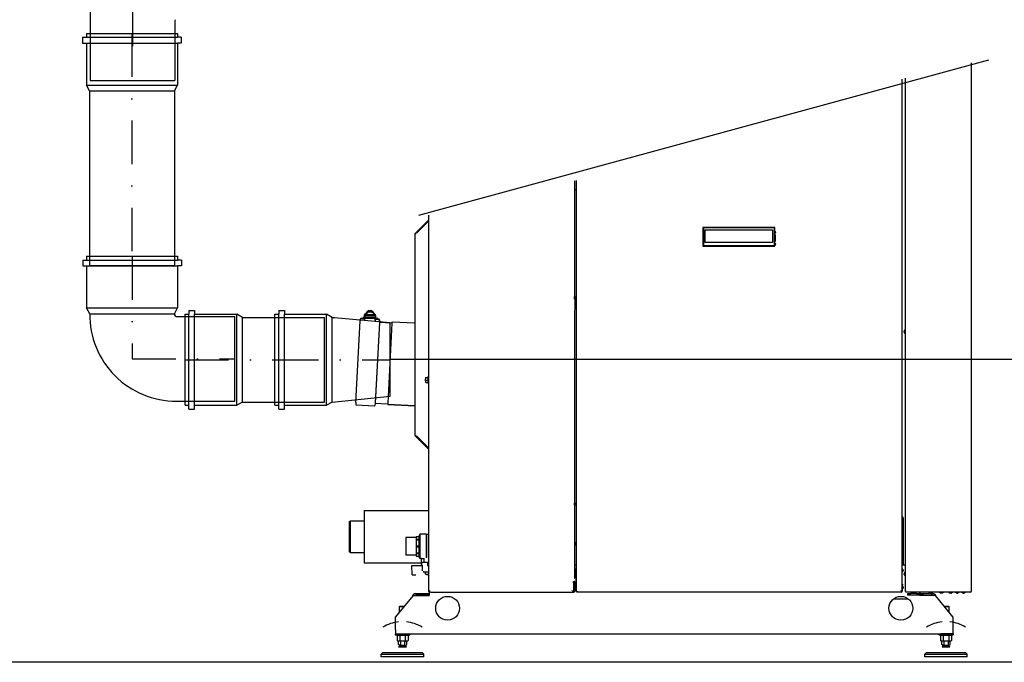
# Model space of a CAD drawing. Header units: millimetres. Extents: x -41881 to 54113, y -9946 to 101810.
# Tile 4 of 105: x -35715 to -32327, y 5608 to 7820. Entities that reach past the tile are written whole.
import ezdxf

# ---------------------------------------------------------------- set-up
doc = ezdxf.new("R2010")
doc.units = ezdxf.units.MM
doc.linetypes.add('DASHDOT', pattern=[1, 0.5, -0.25, 0, -0.25])
for name, color, linetype in [('1', 1, 'Continuous'), ('126', 126, 'Continuous'), ('97', 5, 'Continuous'), ('UT-koty', 7, 'Continuous')]:
    doc.layers.add(name, color=color, linetype=linetype)
doc.styles.get("Standard").update_dxf_attribs({"font": 'ic-simplex.shx', "width": 0.8})
doc.dimstyles.new('CADKON', dxfattribs={"dimscale": 50, "dimtxt": 2.5, "dimasz": 2.5, "dimexe": 1.8, "dimexo": 0, "dimgap": 0.6, "dimtad": 1, "dimrnd": 10, "dimtxsty": 'Standard', "dimblk1": 'OBLIQUE', "dimblk2": 'OBLIQUE', "dimsah": 1, "dimcen": 2.5, "dimadec": 1, "dimazin": 2, "dimtfac": 1, "dimtdec": 4, "dimtix": 1, "dimtmove": 2, "dimatfit": 3, "dimldrblk": 'OPEN30', "dimfxl": 5, "dimtfill": 1, "dimtolj": 1, "dimarcsym": 0})

# ---------------------------------------------------------------- blocks, each defined once
blk = doc.blocks.new('_OBLIQUE')
at = {"color": 0, "linetype": 'ByBlock'}
blk.add_line((-0.5, -0.5), (0.5, 0.5), dxfattribs=at)
blk = doc.blocks.new('*D191')
at = {"layer": 'Defpoints', "color": 0, "transparency": 16777216}
for p in [(-27685.6, 13718.1), (-34440.7, 6650.8), (-26911.2, 6650.8)]:
    blk.add_point(p, dxfattribs=at)
at = {"layer": 'UT-koty', "color": 0, "lineweight": -2, "ltscale": 10, "transparency": 16777216}
for p, q in [((-27685.6, 13718.1), (-26821.2, 13718.1)), ((-26911.2, 13718.1), (-26911.2, 6650.8)), ((-34440.7, 6650.8), (-26821.2, 6650.8))]:
    blk.add_line(p, q, dxfattribs=at)
at = {"layer": 'UT-koty', "color": 0, "lineweight": -2, "transparency": 16777216, "xscale": 125, "yscale": 125, "zscale": 125}
for p, rotation in [((-26911.2, 13718.1), 90), ((-26911.2, 6650.8), 270)]:
    blk.add_blockref('_OBLIQUE', p, dxfattribs=dict(at, rotation=rotation))
at = {"layer": 'UT-koty', "color": 0, "ltscale": 10, "transparency": 16777216, "insert": (-27015.6, 10184.4), "char_height": 125, "attachment_point": 5, "rotation": 90, "bg_fill": 3, "box_fill_scale": 1.1, "bg_fill_color": 256, "bg_fill_true_color": 13158600, "bg_fill_transparency": 0}
blk.add_mtext('\\A1;cca 19,5 m', dxfattribs=at)
blk = doc.blocks.new('_Open30')
at = {"color": 0, "lineweight": -2}
for p, q in [((-1, 0.268), (0, 0)), ((0, 0), (-1, -0.268)), ((0, 0), (-1, 0))]:
    blk.add_line(p, q, dxfattribs=at)

msp = doc.modelspace()

# ---------------------------------------------------------------- linework, layer by layer
at = {"color": 2}
for p, q in [((-35473.156, 7812.181), (-35473.156, 7610.436)), ((-35181.156, 7815.871), (-35181.156, 7610.436)), ((-35485.618, 7772.569), (-35172.382, 7772.569)), ((-35485.618, 7772.569), (-35485.618, 7759.297)), ((-35172.382, 7772.569), (-35172.382, 7759.297)), ((-35498.891, 7759.297), (-35498.891, 7739.388)), ((-35498.891, 7759.297), (-35485.618, 7759.297)), ((-35498.891, 7739.388), (-35485.618, 7739.388)), ((-35485.618, 7759.297), (-35172.382, 7759.297)), ((-35485.618, 7739.388), (-35172.382, 7739.388)), ((-35485.618, 7739.388), (-35485.618, 7594.715)), ((-35159.109, 7759.297), (-35172.382, 7759.297)), ((-35159.109, 7739.388), (-35172.382, 7739.388)), ((-35172.382, 7739.388), (-35172.382, 7594.715)), ((-35159.109, 7759.297), (-35159.109, 7739.388)), ((-35485.618, 7594.715), (-35172.382, 7594.715)), ((-35475, 7574.806), (-35485.618, 7594.715)), ((-35473.156, 7610.436), (-35181.156, 7610.436)), ((-35183, 7574.806), (-35172.382, 7594.715)), ((-35475, 7574.806), (-35183, 7574.806)), ((-35475, 7574.806), (-35475, 6974.107)), ((-35183, 7574.806), (-35183, 7561.037)), ((-35183, 7564.164), (-35183, 6974.107)), ((-35498.173, 6992.228), (-35498.173, 6972.319)), ((-35498.173, 6992.228), (-35484.901, 6992.228)), ((-35484.901, 7005.5), (-35171.664, 7005.5)), ((-35484.901, 7005.5), (-35484.901, 6992.228)), ((-35484.901, 6992.228), (-35171.664, 6992.228)), ((-35171.664, 7005.5), (-35171.664, 6992.228)), ((-35158.392, 6992.228), (-35171.664, 6992.228)), ((-35158.392, 6992.228), (-35158.392, 6972.319)), ((-35498.173, 6972.319), (-35484.901, 6972.319)), ((-35484.901, 6972.319), (-35171.664, 6972.319)), ((-35484.901, 6972.319), (-35484.901, 6827.646)), ((-35475, 6974.107), (-35183, 6974.107)), ((-35158.392, 6972.319), (-35171.664, 6972.319)), ((-35171.664, 6972.319), (-35171.664, 6827.646)), ((-35484.901, 6827.646), (-35171.664, 6827.646)), ((-35474.282, 6807.737), (-35484.901, 6827.646)), ((-35182.283, 6807.737), (-35171.664, 6827.646)), ((-35133.062, 6818.955), (-35133.062, 6805.682)), ((-35133.062, 6818.955), (-35113.153, 6818.955)), ((-35113.153, 6818.955), (-35113.153, 6805.682)), ((-34823.986, 6818.955), (-34823.986, 6805.682)), ((-34823.986, 6818.955), (-34804.077, 6818.955)), ((-34804.077, 6818.955), (-34804.077, 6805.682)), ((-35474.282, 6807.737), (-35182.283, 6807.737)), ((-35182.283, 6807.737), (-35182.283, 6803.755)), ((-35176.973, 6798.446), (-34975.228, 6798.446)), ((-35146.335, 6492.446), (-35146.335, 6805.682)), ((-35146.335, 6805.682), (-35133.062, 6805.682)), ((-35133.062, 6492.446), (-35133.062, 6805.682)), ((-35113.153, 6492.446), (-35113.153, 6805.682)), ((-35113.153, 6805.682), (-34968.481, 6805.682)), ((-34975.228, 6506.446), (-34975.228, 6798.446)), ((-34968.481, 6492.446), (-34968.481, 6805.682)), ((-34948.572, 6795.064), (-34968.481, 6805.682)), ((-34948.572, 6503.064), (-34948.572, 6795.064)), ((-34948.572, 6795.064), (-34939.281, 6795.064)), ((-34941.95, 6795.064), (-34666.379, 6795.064)), ((-34837.259, 6492.446), (-34837.259, 6805.682)), ((-34837.259, 6805.682), (-34823.986, 6805.682)), ((-34823.986, 6492.446), (-34823.986, 6805.682)), ((-34804.077, 6492.446), (-34804.077, 6805.682)), ((-34804.077, 6805.682), (-34659.404, 6805.682)), ((-34666.379, 6503.064), (-34666.379, 6795.064)), ((-34659.404, 6492.446), (-34659.404, 6805.682)), ((-34639.495, 6795.064), (-34659.404, 6805.682)), ((-34639.495, 6503.064), (-34639.495, 6795.064)), ((-34639.495, 6795.064), (-34630.204, 6795.064)), ((-34632.873, 6795.064), (-34440.721, 6777.75)), ((-34440.721, 6523.841), (-34440.721, 6777.75)), ((-35176.973, 6506.446), (-34975.228, 6506.446)), ((-34639.495, 6503.064), (-34440.721, 6523.841)), ((-35146.335, 6492.446), (-35133.062, 6492.446)), ((-35133.062, 6479.174), (-35133.062, 6492.446)), ((-35133.062, 6479.174), (-35113.153, 6479.174)), ((-35113.153, 6492.446), (-34968.481, 6492.446)), ((-35113.153, 6479.174), (-35113.153, 6492.446)), ((-34948.572, 6503.064), (-34968.481, 6492.446)), ((-34948.572, 6503.064), (-34666.379, 6503.064)), ((-34837.259, 6492.446), (-34823.986, 6492.446)), ((-34823.986, 6479.174), (-34823.986, 6492.446)), ((-34823.986, 6479.174), (-34804.077, 6479.174)), ((-34804.077, 6492.446), (-34659.404, 6492.446)), ((-34804.077, 6479.174), (-34804.077, 6492.446)), ((-34639.495, 6503.064), (-34659.404, 6492.446))]:
    msp.add_line(p, q, dxfattribs=at)
for centre, radius, start, end in [((-35189.099, 7821.42), 284.208, 132.890164, 181.862784), ((-35175.847, 7815.871), 5.309, 135, 180), ((-35176.285, 6804.461), 298.015, 179.370124, 270.132362), ((-35176.973, 6803.755), 5.309, 180, 270)]:
    msp.add_arc(centre, radius, start, end, dxfattribs=at)
at = {"layer": '1', "color": 2, "linetype": 'DASHDOT', "ltscale": 300}
for p, q in [((-35327.156, 7878.545), (-35327.156, 7610.436)), ((-35329, 7772.569), (-35329, 6974.107)), ((-35328.282, 7005.5), (-35328.282, 6652.446)), ((-35328.282, 6652.446), (-34975.228, 6652.446)), ((-35146.335, 6649.064), (-34666.379, 6649.064)), ((-34837.259, 6649.064), (-34440.721, 6649.064))]:
    msp.add_line(p, q, dxfattribs=at)
at = {"layer": '126', "color": 5}
for p, q in [((-34341.578, 7146.672), (-32380.442, 7681.42)), ((-28570.18, 5607.807), (-40729.828, 5607.807))]:
    msp.add_line(p, q, dxfattribs=at)
at = {"layer": '97'}
for p, q in [((-32439.887, 5854.405), (-32439.887, 7671.36)), ((-32678.963, 7615.414), (-32678.963, 5851.303)), ((-32668.013, 7617.977), (-32668.013, 5851.846)), ((-33805.535, 7264.745), (-33805.535, 6866.915)), ((-33799.148, 5851.303), (-33799.148, 7266.239)), ((-33805.535, 7235.565), (-33799.148, 7235.565)), ((-34308.323, 7129.662), (-34353.826, 7084.158)), ((-34308.323, 7125.79), (-34349.697, 7084.416)), ((-34308.323, 7147.089), (-34308.323, 5851.759)), ((-34352.62, 7082.952), (-34353.826, 7084.158)), ((-34349.697, 7084.416), (-34351.632, 7086.352)), ((-33116.215, 7104.804), (-33364.068, 7104.804)), ((-33362.243, 7102.979), (-33364.068, 7104.804)), ((-33364.068, 7104.804), (-33364.068, 7040.017)), ((-33118.04, 7102.979), (-33362.243, 7102.979)), ((-33362.243, 7102.979), (-33362.243, 7041.842)), ((-33355.856, 7096.608), (-33124.428, 7096.608)), ((-33355.856, 7053.013), (-33355.856, 7096.608)), ((-33124.428, 7096.608), (-33124.428, 7053.013)), ((-33116.215, 7104.804), (-33118.04, 7102.979)), ((-33118.04, 7041.842), (-33118.04, 7102.979)), ((-33116.215, 7040.017), (-33116.215, 7104.804)), ((-33114.956, 7089.57), (-33114.956, 7085.539)), ((-34355.537, 7080.029), (-34355.537, 6391.367)), ((-33124.428, 7053.013), (-33355.856, 7053.013)), ((-33114.956, 7048.514), (-33114.956, 7044.483)), ((-33114.695, 7055.62), (-33114.695, 7078.433)), ((-33364.068, 7040.017), (-33362.243, 7041.842)), ((-33364.068, 7040.017), (-33116.215, 7040.017)), ((-33362.243, 7041.842), (-33118.04, 7041.842)), ((-33116.215, 7040.017), (-33118.04, 7041.842)), ((-33805.582, 6866.915), (-33805.535, 6866.915)), ((-33805.582, 6857.79), (-33805.582, 6866.915)), ((-33804.799, 6861.44), (-33805.582, 6861.44)), ((-33804.799, 6857.79), (-33805.582, 6857.79)), ((-33804.642, 6866.915), (-33805.535, 6866.915)), ((-33804.642, 6866.915), (-33804.799, 6861.44)), ((-33804.799, 6861.44), (-33804.799, 6857.79)), ((-33804.015, 6866.915), (-33804.642, 6866.915)), ((-33803.231, 6857.79), (-33804.015, 6866.915)), ((-33803.231, 6830.415), (-33803.231, 6857.79)), ((-34521.811, 6812.123), (-34522.844, 6810.458)), ((-34520.548, 6813.635), (-34521.811, 6812.123)), ((-34519.079, 6814.967), (-34520.548, 6813.635)), ((-34520.259, 6809.484), (-34519.337, 6810.861)), ((-34519.433, 6809.876), (-34518.347, 6811.094)), ((-34519.337, 6810.861), (-34518.216, 6812.097)), ((-34517.426, 6816.097), (-34519.079, 6814.967)), ((-34518.347, 6811.094), (-34517.084, 6812.154)), ((-34518.216, 6812.097), (-34516.918, 6813.168)), ((-34515.616, 6816.999), (-34517.426, 6816.097)), ((-34517.084, 6812.154), (-34515.673, 6813.041)), ((-34516.918, 6813.168), (-34515.467, 6814.052)), ((-34515.673, 6813.041), (-34514.142, 6813.735)), ((-34513.686, 6817.66), (-34515.616, 6816.999)), ((-34515.467, 6814.052), (-34513.892, 6814.732)), ((-34514.142, 6813.735), (-34512.519, 6814.219)), ((-34513.892, 6814.732), (-34512.225, 6815.198)), ((-34511.676, 6818.067), (-34513.686, 6817.66)), ((-34512.519, 6814.219), (-34510.837, 6814.486)), ((-34512.225, 6815.198), (-34510.501, 6815.438)), ((-34509.624, 6818.208), (-34511.676, 6818.067)), ((-34510.837, 6814.486), (-34509.123, 6814.533)), ((-34510.501, 6815.438), (-34508.755, 6815.445)), ((-34507.567, 6818.078), (-34509.624, 6818.208)), ((-34509.123, 6814.533), (-34507.41, 6814.357)), ((-34508.755, 6815.445), (-34507.021, 6815.219)), ((-34505.54, 6817.685), (-34507.567, 6818.078)), ((-34507.41, 6814.357), (-34505.734, 6813.957)), ((-34507.021, 6815.219), (-34505.329, 6814.766)), ((-34505.734, 6813.957), (-34504.131, 6813.341)), ((-34503.577, 6817.033), (-34505.54, 6817.685)), ((-34505.329, 6814.766), (-34503.713, 6814.093)), ((-34504.131, 6813.341), (-34502.682, 6812.558)), ((-34503.713, 6814.093), (-34502.213, 6813.209)), ((-34501.722, 6816.13), (-34503.577, 6817.033)), ((-34502.213, 6813.209), (-34500.859, 6812.136)), ((-34500.017, 6814.996), (-34501.722, 6816.13)), ((-34500.859, 6812.136), (-34499.673, 6810.894)), ((-34498.489, 6813.655), (-34500.017, 6814.996)), ((-34499.673, 6810.894), (-34498.681, 6809.503)), ((-34497.161, 6812.128), (-34498.489, 6813.655)), ((-34496.061, 6810.441), (-34497.161, 6812.128)), ((-33805.535, 6812.165), (-33804.799, 6812.165)), ((-33805.535, 6812.165), (-33805.535, 5906.053)), ((-33804.799, 6812.165), (-33803.231, 6830.415)), ((-34558.328, 6501.95), (-34543.572, 6783.494)), ((-34543.572, 6783.494), (-34543.509, 6784.245)), ((-34543.565, 6783.622), (-34543.572, 6783.494)), ((-34543.551, 6783.785), (-34543.565, 6783.622)), ((-34543.248, 6787.24), (-34543.551, 6783.785)), ((-34543.509, 6784.245), (-34543.248, 6787.237)), ((-34542.991, 6790.178), (-34543.248, 6787.24)), ((-34543.248, 6787.237), (-34542.991, 6790.175)), ((-34528.285, 6790.994), (-34541.269, 6791.675)), ((-34541.269, 6791.671), (-34528.285, 6790.991)), ((-34533.629, 6797.116), (-34533.802, 6793.825)), ((-34529.984, 6796.925), (-34530.074, 6795.206)), ((-34529.435, 6803.923), (-34529.721, 6798.456)), ((-34529.721, 6798.456), (-34528.81, 6798.408)), ((-34529.435, 6803.923), (-34528.524, 6803.875)), ((-34529.174, 6791.468), (-34529.195, 6791.065)), ((-34528.965, 6795.45), (-34528.983, 6795.113)), ((-34528.953, 6795.674), (-34528.965, 6795.45)), ((-34528.936, 6795.998), (-34528.953, 6795.674)), ((-34528.953, 6795.674), (-34528.042, 6795.626)), ((-34528.81, 6798.408), (-34528.936, 6795.998)), ((-34528.526, 6803.831), (-34528.81, 6798.408)), ((-34528.506, 6786.781), (-34528.645, 6784.136)), ((-34528.524, 6803.875), (-34528.526, 6803.831)), ((-34528.412, 6806.001), (-34528.524, 6803.875)), ((-34528.283, 6791.032), (-34528.506, 6786.781)), ((-34491.631, 6789.494), (-34528.445, 6791.423)), ((-34526.59, 6805.906), (-34528.412, 6806.001)), ((-34528.263, 6791.414), (-34528.283, 6791.032)), ((-34491.44, 6793.139), (-34528.254, 6795.068)), ((-34527.907, 6798.204), (-34528.072, 6795.062)), ((-34527.792, 6800.395), (-34527.907, 6798.204)), ((-34526.832, 6801.285), (-34526.59, 6805.906)), ((-34526.725, 6803.324), (-34525.814, 6803.276)), ((-34526.47, 6804.711), (-34526.543, 6803.315)), ((-34526.477, 6804.573), (-34525.748, 6804.534)), ((-34526.38, 6806.426), (-34526.451, 6805.058)), ((-34493.223, 6797.48), (-34526.028, 6799.199)), ((-34525.814, 6803.276), (-34525.913, 6801.39)), ((-34493.108, 6799.671), (-34525.913, 6801.39)), ((-34525.809, 6803.367), (-34525.814, 6803.276)), ((-34525.647, 6806.466), (-34525.809, 6803.367)), ((-34525.647, 6806.466), (-34523.824, 6806.37)), ((-34524.125, 6806.805), (-34524.176, 6806.389)), ((-34523.62, 6808.672), (-34524.125, 6806.805)), ((-34524.09, 6801.294), (-34523.986, 6803.272)), ((-34523.991, 6803.181), (-34494.831, 6801.653)), ((-34523.986, 6803.272), (-34523.824, 6806.37)), ((-34523.925, 6804.439), (-34522.103, 6804.343)), ((-34522.844, 6810.458), (-34523.62, 6808.672)), ((-34522.169, 6803.085), (-34522.149, 6803.471)), ((-34522.085, 6804.674), (-34522.149, 6803.471)), ((-34522.149, 6803.471), (-34496.634, 6802.133)), ((-34522.084, 6804.71), (-34522.085, 6804.674)), ((-34496.571, 6803.337), (-34522.085, 6804.674)), ((-34521.988, 6806.532), (-34522.084, 6804.71)), ((-34521.988, 6806.532), (-34496.473, 6805.195)), ((-34521.387, 6806.501), (-34520.956, 6807.991)), ((-34521.171, 6806.489), (-34521.003, 6807.064)), ((-34521.003, 6807.064), (-34520.323, 6808.524)), ((-34520.956, 6807.991), (-34520.259, 6809.484)), ((-34520.323, 6808.524), (-34519.433, 6809.876)), ((-34498.681, 6809.503), (-34497.91, 6807.992)), ((-34497.91, 6807.992), (-34497.374, 6806.396)), ((-34497.374, 6806.396), (-34497.168, 6805.231)), ((-34496.634, 6802.133), (-34496.654, 6801.748)), ((-34496.634, 6802.133), (-34496.571, 6803.337)), ((-34496.588, 6803.006), (-34494.765, 6802.911)), ((-34496.571, 6803.337), (-34496.569, 6803.372)), ((-34496.569, 6803.372), (-34496.473, 6805.195)), ((-34495.218, 6808.629), (-34496.061, 6810.441)), ((-34494.641, 6806.735), (-34495.218, 6808.629)), ((-34494.831, 6801.653), (-34494.93, 6799.766)), ((-34494.826, 6801.744), (-34494.831, 6801.653)), ((-34494.664, 6804.842), (-34494.826, 6801.744)), ((-34494.664, 6804.842), (-34492.842, 6804.746)), ((-34494.342, 6804.825), (-34494.641, 6806.735)), ((-34493.108, 6799.671), (-34493.009, 6801.557)), ((-34493.009, 6801.557), (-34493.004, 6801.648)), ((-34493.009, 6801.557), (-34492.098, 6801.509)), ((-34493.004, 6801.648), (-34492.842, 6804.746)), ((-34492.943, 6802.815), (-34492.214, 6802.777)), ((-34492.28, 6801.519), (-34492.207, 6802.915)), ((-34492.093, 6801.6), (-34492.204, 6799.47)), ((-34492.056, 6784.871), (-34492.195, 6782.226)), ((-34492.188, 6803.262), (-34492.117, 6804.63)), ((-34477.527, 6777.916), (-34492.095, 6499.96)), ((-34492.006, 6803.252), (-34492.093, 6801.6)), ((-34492.056, 6784.871), (-34491.833, 6789.121)), ((-34491.962, 6804.091), (-34492.006, 6803.252)), ((-34490.14, 6803.995), (-34491.962, 6804.091)), ((-34478.851, 6788.403), (-34491.835, 6789.084)), ((-34491.835, 6789.081), (-34478.852, 6788.4)), ((-34491.833, 6789.121), (-34491.813, 6789.503)), ((-34491.457, 6796.294), (-34491.622, 6793.152)), ((-34490.681, 6793.668), (-34491.592, 6793.716)), ((-34491.342, 6798.485), (-34491.457, 6796.294)), ((-34476.952, 6777.369), (-34491.426, 6501.209)), ((-34490.922, 6789.059), (-34490.901, 6789.462)), ((-34490.71, 6793.107), (-34490.693, 6793.444)), ((-34490.693, 6793.444), (-34490.681, 6793.676)), ((-34490.681, 6793.668), (-34490.538, 6796.402)), ((-34490.538, 6796.402), (-34490.507, 6796.992)), ((-34489.626, 6796.354), (-34490.538, 6796.402)), ((-34490.507, 6796.992), (-34490.275, 6801.414)), ((-34490.275, 6801.414), (-34490.251, 6801.869)), ((-34490.251, 6801.869), (-34490.14, 6803.995)), ((-34489.34, 6801.822), (-34490.251, 6801.869)), ((-34489.626, 6796.354), (-34489.34, 6801.822)), ((-34489.525, 6794.805), (-34489.615, 6793.086)), ((-34485.88, 6794.613), (-34486.052, 6791.322)), ((-34477.416, 6780.027), (-34477.527, 6777.916)), ((-34476.884, 6778.667), (-34477.431, 6779.741)), ((-34477.4, 6780.778), (-34477.416, 6780.027)), ((-34477.416, 6780.027), (-34477.409, 6780.155)), ((-34477.409, 6780.155), (-34477.407, 6780.311)), ((-34477.407, 6780.311), (-34477.397, 6780.835)), ((-34477.347, 6783.783), (-34477.4, 6780.778)), ((-34477.397, 6780.835), (-34477.347, 6783.786)), ((-34477.347, 6783.786), (-34477.295, 6786.735)), ((-34477.295, 6786.731), (-34477.347, 6783.783)), ((-34476.884, 6778.667), (-34476.952, 6777.369)), ((-34476.775, 6778.644), (-34435.235, 6776.467)), ((-34433.894, 6778.798), (-34434.032, 6776.159)), ((-34355.537, 6774.692), (-34433.894, 6778.798)), ((-34434.101, 6774.854), (-34448.547, 6499.231)), ((-34434.146, 6776.051), (-34434.337, 6776.175)), ((-34434.032, 6776.159), (-34434.101, 6774.854)), ((-32671.207, 6747.682), (-32671.663, 6747.682)), ((-32671.663, 6747.682), (-32671.663, 6745.857)), ((-32671.663, 6744.032), (-32671.663, 6745.857)), ((-32671.207, 6744.032), (-32671.663, 6744.032)), ((-32671.207, 6748.138), (-32671.207, 6747.682)), ((-32671.207, 6747.682), (-32671.207, 6745.857)), ((-32671.207, 6744.032), (-32671.207, 6745.857)), ((-32671.207, 6743.576), (-32671.207, 6744.032)), ((-34318.36, 6588.603), (-34316.991, 6588.603)), ((-34318.36, 6588.603), (-34318.36, 6584.808)), ((-34318.36, 6584.808), (-34318.36, 6583.273)), ((-34318.36, 6575.683), (-34318.36, 6583.273)), ((-34318.36, 6575.683), (-34318.36, 6574.148)), ((-34318.36, 6574.148), (-34318.36, 6570.353)), ((-34316.991, 6588.603), (-34312.429, 6588.603)), ((-34316.991, 6579.478), (-34312.429, 6579.478)), ((-34311.06, 6588.603), (-34312.429, 6588.603)), ((-34311.06, 6590.015), (-34308.323, 6590.015)), ((-34311.06, 6590.015), (-34311.06, 6588.603)), ((-34311.06, 6588.603), (-34311.06, 6584.808)), ((-34311.06, 6584.808), (-34311.06, 6583.273)), ((-34311.06, 6583.273), (-34311.06, 6575.683)), ((-34311.06, 6575.683), (-34311.06, 6574.148)), ((-34311.06, 6574.148), (-34311.06, 6570.353)), ((-34316.991, 6570.353), (-34318.36, 6570.353)), ((-34316.991, 6570.353), (-34312.429, 6570.353)), ((-34312.429, 6570.353), (-34311.06, 6570.353)), ((-34311.06, 6570.353), (-34311.06, 6568.941)), ((-34311.06, 6568.941), (-34308.323, 6568.941)), ((-34558.328, 6501.95), (-34558.443, 6495.352)), ((-34556.887, 6493.683), (-34494.47, 6490.412)), ((-34492.172, 6498.483), (-34492.748, 6491.909)), ((-34492.121, 6499.463), (-34492.172, 6498.483)), ((-34491.494, 6499.911), (-34492.15, 6498.901)), ((-34492.095, 6499.96), (-34492.121, 6499.463)), ((-34491.426, 6501.209), (-34491.494, 6499.911)), ((-34491.383, 6499.923), (-34449.844, 6497.746)), ((-34448.717, 6498.045), (-34448.92, 6497.942)), ((-34448.615, 6497.926), (-34448.753, 6495.287)), ((-34448.753, 6495.287), (-34355.537, 6490.401)), ((-34355.537, 6490.401), (-34448.753, 6495.287)), ((-34448.547, 6499.231), (-34448.615, 6497.926)), ((-34352.62, 6388.444), (-34353.826, 6387.237)), ((-34353.826, 6387.237), (-34308.323, 6341.734)), ((-34349.697, 6386.979), (-34351.632, 6385.044)), ((-34349.697, 6386.979), (-34308.323, 6345.606)), ((-33805.535, 6155.165), (-33799.148, 6155.165)), ((-33805.535, 6149.89), (-33804.122, 6155.165)), ((-33805.535, 6149.69), (-33799.148, 6149.69)), ((-33805.527, 6149.92), (-33805.527, 6155.165)), ((-34529.428, 6129.946), (-34308.323, 6129.946)), ((-34529.428, 6129.946), (-34529.428, 5950.549)), ((-32675.313, 6104.978), (-32675.313, 6017.378)), ((-34580.528, 6091.946), (-34577.203, 6095.271)), ((-34580.528, 5988.549), (-34580.528, 6091.946)), ((-34577.203, 6095.271), (-34529.428, 6095.271)), ((-34577.203, 6095.271), (-34529.428, 6095.271)), ((-34577.203, 5985.224), (-34577.203, 6095.271)), ((-34351.308, 6037.156), (-34386.166, 6037.156)), ((-34386.166, 6037.156), (-34386.166, 5976.931)), ((-34351.308, 6040.715), (-34342.183, 6040.715)), ((-34351.308, 6040.715), (-34351.308, 5973.372)), ((-34351.308, 6040.68), (-34342.183, 6040.68)), ((-34351.308, 6031.914), (-34342.183, 6031.914)), ((-34338.296, 6048.745), (-34342.183, 6040.715)), ((-34342.183, 6040.715), (-34342.183, 5973.372)), ((-34316.396, 6048.745), (-34338.296, 6048.745)), ((-34338.296, 6048.745), (-34338.296, 5965.342)), ((-34316.396, 6048.745), (-34315.027, 6047.376)), ((-34316.396, 6048.745), (-34316.396, 5967.476)), ((-34308.323, 6047.376), (-34315.027, 6047.376)), ((-34315.027, 6047.376), (-34315.027, 5969.211)), ((-34351.308, 6029.742), (-34342.183, 6029.742)), ((-34351.308, 6008.58), (-34342.183, 6008.58)), ((-34351.308, 6005.507), (-34342.183, 6005.507)), ((-33802.342, 6017.378), (-33802.798, 6017.378)), ((-33802.798, 6013.728), (-33802.798, 6017.378)), ((-33802.342, 6013.728), (-33802.798, 6013.728)), ((-33802.342, 6017.378), (-33802.342, 6017.834)), ((-33802.342, 6013.728), (-33802.342, 6017.378)), ((-33802.342, 6013.272), (-33802.342, 6013.728)), ((-32675.769, 6017.834), (-32675.769, 6017.378)), ((-32675.769, 6017.378), (-32675.313, 6017.378)), ((-32675.769, 6017.378), (-32675.769, 6013.728)), ((-32675.769, 6013.728), (-32675.313, 6013.728)), ((-32675.769, 6013.728), (-32675.769, 6013.272)), ((-32675.313, 6017.378), (-32675.313, 6013.728)), ((-32675.313, 6013.728), (-32675.313, 5943.465)), ((-34580.528, 5988.549), (-34577.203, 5985.224)), ((-34577.203, 5985.224), (-34529.428, 5985.224)), ((-34577.203, 5985.224), (-34529.428, 5985.224)), ((-34351.308, 5976.931), (-34386.166, 5976.931)), ((-34351.308, 5984.346), (-34342.183, 5984.346)), ((-34351.308, 5982.173), (-34342.183, 5982.173)), ((-34351.308, 5973.407), (-34342.183, 5973.407)), ((-34351.308, 5973.372), (-34342.183, 5973.372)), ((-34338.296, 5965.342), (-34342.183, 5973.372)), ((-34332.054, 5965.342), (-34338.296, 5965.342)), ((-34332.054, 5965.502), (-34323.049, 5965.502)), ((-34332.054, 5944.994), (-34332.054, 5965.502)), ((-34323.049, 5952.294), (-34323.049, 5965.502)), ((-34529.428, 5950.549), (-34332.054, 5950.549)), ((-34366.091, 5941.344), (-34329.615, 5941.344)), ((-34364.266, 5909.406), (-34366.091, 5941.344)), ((-34332.054, 5944.994), (-34330.949, 5944.994)), ((-34330.949, 5952.294), (-34311.341, 5952.294)), ((-34330.949, 5941.344), (-34330.949, 5952.294)), ((-34329.615, 5922.417), (-34329.615, 5941.344)), ((-34311.341, 5952.294), (-34311.341, 5941.344)), ((-34311.341, 5941.344), (-34308.323, 5941.344)), ((-33805.535, 5943.465), (-33799.148, 5943.465)), ((-32678.963, 5943.465), (-32668.013, 5943.465)), ((-34364.266, 5909.406), (-34351.903, 5909.406)), ((-34326.626, 5919.77), (-34308.323, 5919.77)), ((-34325.995, 5919.774), (-34326.551, 5919.569)), ((-34319.307, 5911.231), (-34319.307, 5919.77)), ((-34319.307, 5911.231), (-34308.323, 5911.231)), ((-34315.629, 5911.231), (-34315.629, 5909.406)), ((-34308.323, 5909.406), (-34315.629, 5909.406)), ((-33805.535, 5906.053), (-33805.582, 5906.053)), ((-33805.582, 5906.053), (-33805.582, 5896.928)), ((-33804.799, 5900.578), (-33805.582, 5900.578)), ((-33805.582, 5896.928), (-33804.799, 5896.928)), ((-33805.535, 5922.478), (-33802.798, 5922.478)), ((-33804.642, 5906.053), (-33805.535, 5906.053)), ((-33804.642, 5906.053), (-33804.799, 5900.578)), ((-33804.799, 5896.928), (-33804.799, 5900.578)), ((-33804.015, 5906.053), (-33804.642, 5906.053)), ((-33802.342, 5926.128), (-33802.798, 5926.128)), ((-33802.798, 5922.478), (-33802.798, 5926.128)), ((-33802.342, 5922.478), (-33802.798, 5922.478)), ((-33802.342, 5926.128), (-33802.342, 5926.584)), ((-33802.342, 5922.478), (-33802.342, 5926.128)), ((-33802.342, 5922.022), (-33802.342, 5922.478)), ((-33800.973, 5919.119), (-33800.973, 5876.853)), ((-32675.769, 5926.584), (-32675.769, 5926.128)), ((-32675.769, 5926.128), (-32675.313, 5926.128)), ((-32675.769, 5926.128), (-32675.769, 5922.478)), ((-32675.769, 5922.478), (-32675.313, 5922.478)), ((-32675.769, 5922.478), (-32675.769, 5922.022)), ((-32675.313, 5926.128), (-32675.313, 5922.478)), ((-32671.207, 5914.265), (-32671.663, 5914.265)), ((-32671.663, 5914.265), (-32671.663, 5912.44)), ((-32671.663, 5910.615), (-32671.663, 5912.44)), ((-32671.207, 5910.615), (-32671.663, 5910.615)), ((-32671.207, 5914.722), (-32671.207, 5914.265)), ((-32671.207, 5914.265), (-32671.207, 5912.44)), ((-32671.207, 5910.615), (-32671.207, 5912.44)), ((-32671.207, 5910.159), (-32671.207, 5910.615)), ((-33809.471, 5881.415), (-33809.079, 5885.978)), ((-33809.471, 5881.415), (-33807.653, 5881.415)), ((-33809.471, 5881.415), (-33809.471, 5854.405)), ((-33809.079, 5885.978), (-33807.261, 5885.978)), ((-33807.261, 5885.978), (-33807.653, 5881.415)), ((-33807.653, 5881.415), (-33807.653, 5854.405)), ((-33804.909, 5885.978), (-33807.261, 5885.978)), ((-33804.517, 5881.415), (-33804.909, 5885.978)), ((-33804.517, 5854.405), (-33804.517, 5881.415)), ((-33802.342, 5867.18), (-33802.798, 5867.18)), ((-33802.798, 5863.53), (-33802.798, 5867.18)), ((-33802.342, 5863.53), (-33802.798, 5863.53)), ((-33802.342, 5867.18), (-33802.342, 5867.637)), ((-33802.342, 5863.53), (-33802.342, 5867.18)), ((-33802.342, 5863.074), (-33802.342, 5863.53)), ((-33799.148, 5876.853), (-33800.973, 5876.853)), ((-33800.973, 5873.203), (-33800.973, 5876.853)), ((-33799.148, 5873.203), (-33800.973, 5873.203)), ((-33800.973, 5854.405), (-33800.973, 5873.203)), ((-32678.963, 5876.853), (-32677.138, 5876.853)), ((-32678.963, 5873.203), (-32677.138, 5873.203)), ((-32677.138, 5876.853), (-32677.138, 5873.203)), ((-32677.138, 5854.405), (-32677.138, 5873.203)), ((-32675.769, 5867.637), (-32675.769, 5867.18)), ((-32675.769, 5867.18), (-32675.313, 5867.18)), ((-32675.769, 5867.18), (-32675.769, 5863.53)), ((-32675.769, 5863.53), (-32675.313, 5863.53)), ((-32675.769, 5863.53), (-32675.769, 5863.074)), ((-32675.313, 5867.18), (-32675.313, 5863.53)), ((-34361.248, 5837.615), (-34421.473, 5764.615)), ((-34361.248, 5837.615), (-34306.498, 5837.615)), ((-34351.758, 5844.915), (-34308.323, 5844.915)), ((-34308.323, 5839.44), (-34351.758, 5839.44)), ((-34308.323, 5851.759), (-34308.289, 5851.759)), ((-34308.323, 5844.915), (-34306.498, 5844.915)), ((-34308.323, 5839.44), (-34308.323, 5844.915)), ((-34306.498, 5839.44), (-34308.323, 5839.44)), ((-34308.289, 5851.759), (-34306.477, 5851.759)), ((-34306.498, 5851.759), (-34306.498, 5837.615)), ((-34304.778, 5851.346), (-34304.655, 5852.479)), ((-34304.778, 5851.346), (-34302.276, 5851.346)), ((-34303.77, 5853.485), (-34303.615, 5853.827)), ((-34303.766, 5854.811), (-34303.708, 5854.855)), ((-34301.945, 5849.478), (-33807.367, 5849.478)), ((-33815.482, 5854.405), (-33815.325, 5854.405)), ((-33815.44, 5854.306), (-33815.46, 5854.35)), ((-33815.042, 5849.481), (-33815.037, 5849.478)), ((-33814.584, 5854.689), (-33814.953, 5854.86)), ((-33812.89, 5851.765), (-33812.972, 5850.213)), ((-33812.915, 5851.303), (-33812.562, 5851.303)), ((-33809.675, 5851.303), (-33811.493, 5851.303)), ((-33810.961, 5849.584), (-33810.968, 5849.585)), ((-33810.961, 5849.584), (-33809.001, 5849.584)), ((-33809.675, 5851.303), (-33809.427, 5851.303)), ((-33808.353, 5851.303), (-33807.367, 5851.303)), ((-33807.762, 5849.78), (-33807.762, 5849.478)), ((-33807.367, 5849.478), (-33807.367, 5849.945)), ((-33805.211, 5853.388), (-33807.17, 5853.388)), ((-33805.631, 5851.303), (-33805.582, 5851.303)), ((-33805.582, 5851.303), (-33805.582, 5851.36)), ((-33805.211, 5853.388), (-33805.208, 5853.388)), ((-33800.973, 5858.603), (-33804.517, 5858.603)), ((-33799.148, 5851.303), (-33796.046, 5851.303)), ((-33797.323, 5849.478), (-33797.323, 5852.144)), ((-32680.788, 5849.478), (-33797.323, 5849.478)), ((-32678.963, 5851.303), (-32682.066, 5851.303)), ((-32680.788, 5852.144), (-32680.788, 5849.478)), ((-32666.188, 5851.846), (-32668.013, 5851.846)), ((-32668.013, 5851.303), (-32668.013, 5851.846)), ((-32668.013, 5851.303), (-32666.188, 5851.303)), ((-32666.188, 5851.303), (-32666.188, 5851.846)), ((-32666.188, 5851.303), (-32665.645, 5851.303)), ((-32666.188, 5849.478), (-32666.188, 5851.303)), ((-32666.188, 5849.478), (-32665.645, 5849.478)), ((-32665.645, 5849.478), (-32665.645, 5851.303)), ((-32529.312, 5849.478), (-32665.645, 5849.478)), ((-32658.888, 5844.915), (-32649.763, 5844.915)), ((-32658.888, 5839.44), (-32658.888, 5844.915)), ((-32649.763, 5839.44), (-32658.888, 5839.44)), ((-32628.463, 5844.915), (-32649.763, 5844.915)), ((-32649.763, 5839.44), (-32649.763, 5844.915)), ((-32628.463, 5839.44), (-32649.763, 5839.44)), ((-32628.463, 5844.915), (-32605.227, 5844.915)), ((-32605.227, 5839.44), (-32628.463, 5839.44)), ((-32618.738, 5849.478), (-32618.738, 5844.915)), ((-32618.738, 5839.44), (-32618.738, 5837.615)), ((-32563.988, 5837.615), (-32618.738, 5837.615)), ((-32618.106, 5849.478), (-32618.106, 5844.915)), ((-32618.106, 5839.44), (-32618.106, 5837.615)), ((-32605.227, 5844.915), (-32576.888, 5844.915)), ((-32605.227, 5839.44), (-32576.888, 5839.44)), ((-32582.238, 5846.284), (-32582.694, 5846.284)), ((-32578.588, 5846.284), (-32582.238, 5846.284)), ((-32582.238, 5846.284), (-32582.238, 5845.828)), ((-32578.588, 5845.828), (-32582.238, 5845.828)), ((-32578.132, 5846.284), (-32578.588, 5846.284)), ((-32578.588, 5846.284), (-32578.588, 5845.828)), ((-32578.58, 5845.829), (-32578.588, 5845.829)), ((-32578.58, 5846.284), (-32578.58, 5845.829)), ((-32578.123, 5846.285), (-32578.132, 5846.285)), ((-32573.478, 5844.915), (-32576.888, 5844.915)), ((-32576.888, 5844.915), (-32576.888, 5839.44)), ((-32573.478, 5839.44), (-32576.888, 5839.44)), ((-32503.763, 5764.615), (-32563.988, 5837.615)), ((-32545.738, 5846.284), (-32546.194, 5846.284)), ((-32542.088, 5846.284), (-32545.738, 5846.284)), ((-32545.738, 5846.284), (-32545.738, 5845.828)), ((-32542.088, 5845.828), (-32545.738, 5845.828)), ((-32541.632, 5846.284), (-32542.088, 5846.284)), ((-32542.088, 5846.284), (-32542.088, 5845.828)), ((-32542.08, 5845.829), (-32542.088, 5845.829)), ((-32542.08, 5846.284), (-32542.08, 5845.829)), ((-32541.624, 5846.285), (-32541.632, 5846.285)), ((-32453.575, 5849.478), (-32529.312, 5849.478)), ((-32512.887, 5846.284), (-32513.343, 5846.284)), ((-32511.062, 5846.284), (-32512.887, 5846.284)), ((-32512.887, 5846.284), (-32512.887, 5845.828)), ((-32511.062, 5845.828), (-32512.887, 5845.828)), ((-32511.062, 5846.284), (-32509.237, 5846.284)), ((-32511.062, 5845.828), (-32509.237, 5845.828)), ((-32509.237, 5846.284), (-32508.781, 5846.284)), ((-32509.237, 5846.284), (-32509.237, 5845.828)), ((-32509.231, 5846.284), (-32509.231, 5845.829)), ((-32508.777, 5846.285), (-32508.775, 5846.285)), ((-32508.775, 5846.285), (-32508.777, 5846.285)), ((-32490.868, 5846.284), (-32491.324, 5846.284)), ((-32489.043, 5846.284), (-32490.868, 5846.284)), ((-32490.868, 5846.284), (-32490.868, 5845.828)), ((-32489.043, 5845.828), (-32490.868, 5845.828)), ((-32489.043, 5846.284), (-32487.218, 5846.284)), ((-32489.043, 5845.828), (-32487.218, 5845.828)), ((-32487.218, 5846.284), (-32486.762, 5846.284)), ((-32487.218, 5846.284), (-32487.218, 5845.828)), ((-32469.087, 5846.284), (-32469.543, 5846.284)), ((-32467.262, 5846.284), (-32469.087, 5846.284)), ((-32469.087, 5846.284), (-32469.087, 5845.828)), ((-32467.262, 5845.828), (-32469.087, 5845.828)), ((-32467.262, 5846.284), (-32465.437, 5846.284)), ((-32467.262, 5845.828), (-32465.437, 5845.828)), ((-32465.437, 5846.284), (-32464.981, 5846.284)), ((-32465.437, 5846.284), (-32465.437, 5845.828)), ((-32465.431, 5846.284), (-32465.431, 5845.829)), ((-32464.977, 5846.285), (-32464.975, 5846.285)), ((-32464.975, 5846.285), (-32464.977, 5846.285)), ((-32444.815, 5849.478), (-32453.575, 5849.478)), ((-32439.885, 5854.406), (-32439.887, 5854.405)), ((-34406.873, 5801.572), (-34408.698, 5799.747)), ((-34408.698, 5799.747), (-34397.748, 5799.747)), ((-34408.698, 5780.101), (-34408.698, 5799.747)), ((-34406.872, 5801.572), (-34397.748, 5801.572)), ((-34397.748, 5801.572), (-34390.984, 5801.572)), ((-34397.748, 5799.747), (-34392.49, 5799.747)), ((-32706.677, 5826.665), (-32658.548, 5826.665)), ((-32534.252, 5801.572), (-32527.488, 5801.572)), ((-32532.746, 5799.747), (-32527.488, 5799.747)), ((-32527.488, 5801.572), (-32518.363, 5801.572)), ((-32527.488, 5799.747), (-32516.538, 5799.747)), ((-32518.363, 5801.572), (-32516.538, 5799.747)), ((-32518.355, 5801.572), (-32516.53, 5799.747)), ((-32516.538, 5780.1), (-32516.538, 5799.747)), ((-34421.473, 5719.355), (-34421.473, 5764.615)), ((-32503.763, 5764.615), (-32503.763, 5719.355)), ((-34421.701, 5706.215), (-34422.613, 5706.215)), ((-34422.613, 5706.215), (-34422.613, 5702.93)), ((-34422.613, 5702.93), (-34410.523, 5700.047)), ((-34397.748, 5702.93), (-34422.613, 5702.93)), ((-34421.473, 5706.215), (-34421.701, 5706.215)), ((-34421.473, 5719.355), (-34421.473, 5710.064)), ((-34421.473, 5710.064), (-34421.473, 5706.215)), ((-34421.473, 5706.215), (-32545.025, 5706.215)), ((-34407.231, 5700.047), (-34416.714, 5700.047)), ((-34416.714, 5700.047), (-34416.714, 5683.405)), ((-34388.265, 5700.047), (-34407.231, 5700.047)), ((-34407.231, 5700.047), (-34407.231, 5683.405)), ((-34397.748, 5702.93), (-34372.882, 5702.93)), ((-34378.782, 5700.047), (-34388.265, 5700.047)), ((-34388.265, 5700.047), (-34388.265, 5683.405)), ((-34372.882, 5702.93), (-34384.973, 5700.047)), ((-34372.875, 5702.931), (-34384.965, 5700.048)), ((-34378.782, 5700.047), (-34378.782, 5683.405)), ((-34378.774, 5700.048), (-34378.774, 5683.405)), ((-34372.882, 5706.215), (-34372.882, 5702.93)), ((-32552.353, 5706.215), (-32552.353, 5702.93)), ((-32527.488, 5702.93), (-32552.353, 5702.93)), ((-32552.353, 5702.93), (-32540.263, 5700.047)), ((-32536.971, 5700.047), (-32546.454, 5700.047)), ((-32546.454, 5700.047), (-32546.454, 5683.405)), ((-32503.763, 5706.215), (-32545.025, 5706.215)), ((-32518.005, 5700.047), (-32536.971, 5700.047)), ((-32536.971, 5700.047), (-32536.971, 5683.405)), ((-32527.488, 5702.93), (-32502.622, 5702.93)), ((-32508.522, 5700.047), (-32518.005, 5700.047)), ((-32518.005, 5700.047), (-32518.005, 5683.405)), ((-32502.622, 5702.93), (-32514.713, 5700.047)), ((-32502.615, 5702.931), (-32514.705, 5700.048)), ((-32508.522, 5700.047), (-32508.522, 5683.405)), ((-32508.514, 5700.048), (-32508.514, 5683.405)), ((-32503.763, 5719.355), (-32503.763, 5710.064)), ((-32503.763, 5710.064), (-32503.763, 5707.216)), ((-32503.763, 5707.216), (-32503.763, 5706.215)), ((-32503.763, 5706.215), (-32503.535, 5706.215)), ((-32503.535, 5706.215), (-32502.622, 5706.215)), ((-32502.622, 5706.215), (-32502.622, 5702.93)), ((-34416.714, 5683.405), (-34414.431, 5681.122)), ((-34413.434, 5681.122), (-34414.431, 5681.122)), ((-34382.062, 5681.122), (-34413.434, 5681.122)), ((-34408.698, 5681.122), (-34412.074, 5679.172)), ((-34412.074, 5669.201), (-34412.074, 5679.172)), ((-34408.698, 5667.252), (-34412.074, 5669.201)), ((-34410.759, 5659.952), (-34411.435, 5659.952)), ((-34397.748, 5659.952), (-34410.759, 5659.952)), ((-34408.698, 5667.252), (-34397.748, 5667.252)), ((-34408.698, 5664.514), (-34408.698, 5667.252)), ((-34408.698, 5664.514), (-34397.748, 5664.514)), ((-34404.911, 5679.172), (-34404.911, 5669.201)), ((-34397.748, 5667.252), (-34386.798, 5667.252)), ((-34397.748, 5664.514), (-34386.798, 5664.514)), ((-34384.721, 5659.952), (-34397.748, 5659.952)), ((-34390.585, 5679.172), (-34390.585, 5669.201)), ((-34386.798, 5681.122), (-34383.421, 5679.172)), ((-34386.798, 5667.252), (-34383.421, 5669.201)), ((-34386.798, 5664.514), (-34386.798, 5667.252)), ((-34386.79, 5681.122), (-34383.414, 5679.173)), ((-34386.79, 5667.252), (-34383.414, 5669.202)), ((-34384.061, 5659.952), (-34384.721, 5659.952)), ((-34384.053, 5659.952), (-34384.085, 5659.952)), ((-34383.421, 5669.201), (-34383.421, 5679.172)), ((-34381.065, 5681.122), (-34382.062, 5681.122)), ((-34378.782, 5683.405), (-34381.065, 5681.122)), ((-34381.057, 5681.122), (-34381.064, 5681.122)), ((-34378.774, 5683.405), (-34381.057, 5681.122)), ((-32546.454, 5683.405), (-32544.171, 5681.122)), ((-32543.174, 5681.122), (-32544.171, 5681.122)), ((-32540.251, 5681.122), (-32543.174, 5681.122)), ((-32538.438, 5681.122), (-32541.814, 5679.172)), ((-32541.814, 5669.201), (-32541.814, 5679.172)), ((-32538.438, 5667.252), (-32541.814, 5669.201)), ((-32540.499, 5659.952), (-32541.175, 5659.952)), ((-32527.488, 5659.952), (-32540.499, 5659.952)), ((-32530.411, 5681.122), (-32540.251, 5681.122)), ((-32538.438, 5667.252), (-32527.488, 5667.252)), ((-32538.438, 5664.514), (-32538.438, 5667.252)), ((-32538.438, 5664.514), (-32527.488, 5664.514)), ((-32534.651, 5679.172), (-32534.651, 5669.201)), ((-32514.725, 5681.122), (-32530.411, 5681.122)), ((-32527.488, 5667.252), (-32516.538, 5667.252)), ((-32527.488, 5664.514), (-32516.538, 5664.514)), ((-32514.461, 5659.952), (-32527.488, 5659.952)), ((-32520.325, 5679.172), (-32520.325, 5669.201)), ((-32516.538, 5681.122), (-32513.161, 5679.172)), ((-32516.538, 5667.252), (-32513.161, 5669.201)), ((-32516.538, 5664.514), (-32516.538, 5667.252)), ((-32516.53, 5681.122), (-32513.154, 5679.173)), ((-32516.53, 5667.252), (-32513.154, 5669.202)), ((-32511.802, 5681.122), (-32514.725, 5681.122)), ((-32513.801, 5659.952), (-32514.461, 5659.952)), ((-32513.793, 5659.952), (-32513.825, 5659.952)), ((-32513.161, 5669.201), (-32513.161, 5679.172)), ((-32510.805, 5681.122), (-32511.802, 5681.122)), ((-32508.522, 5683.405), (-32510.805, 5681.122)), ((-32510.797, 5681.122), (-32510.804, 5681.122)), ((-32508.514, 5683.405), (-32510.797, 5681.122)), ((-34465.273, 5641.702), (-34470.748, 5636.227)), ((-34470.748, 5636.227), (-34462.889, 5636.227)), ((-34470.748, 5627.102), (-34470.748, 5636.227)), ((-34462.991, 5627.102), (-34470.748, 5627.102)), ((-34465.273, 5641.702), (-34397.748, 5641.702)), ((-34332.505, 5627.102), (-34462.991, 5627.102)), ((-34462.889, 5636.227), (-34343.158, 5636.227)), ((-34397.748, 5641.702), (-34330.223, 5641.702)), ((-34343.158, 5636.227), (-34332.606, 5636.227)), ((-34332.606, 5636.227), (-34324.748, 5636.227)), ((-34324.748, 5627.102), (-34332.505, 5627.102)), ((-34330.223, 5641.702), (-34324.748, 5636.227)), ((-34330.215, 5641.702), (-34324.74, 5636.227)), ((-34324.748, 5627.102), (-34324.748, 5636.227)), ((-32595.013, 5641.702), (-32600.488, 5636.227)), ((-32600.488, 5636.227), (-32592.629, 5636.227)), ((-32600.488, 5627.102), (-32600.488, 5636.227)), ((-32592.731, 5627.102), (-32600.488, 5627.102)), ((-32595.013, 5641.702), (-32527.488, 5641.702)), ((-32541.175, 5627.102), (-32592.731, 5627.102)), ((-32592.629, 5636.227), (-32582.077, 5636.227)), ((-32582.077, 5636.227), (-32472.898, 5636.227)), ((-32513.8, 5627.102), (-32541.175, 5627.102)), ((-32527.488, 5641.702), (-32459.963, 5641.702)), ((-32462.245, 5627.102), (-32513.8, 5627.102)), ((-32472.898, 5636.227), (-32462.346, 5636.227)), ((-32462.346, 5636.227), (-32454.488, 5636.227)), ((-32454.488, 5627.102), (-32462.245, 5627.102)), ((-32459.963, 5641.702), (-32454.488, 5636.227)), ((-32459.955, 5641.702), (-32454.48, 5636.227)), ((-32454.488, 5627.102), (-32454.488, 5636.227))]:
    msp.add_line(p, q, dxfattribs=at)
for centre in [(-34242.623, 5793.815), (-32682.613, 5793.815)]:
    msp.add_circle(centre, 41.062, dxfattribs=at)
for centre, radius, start, end in [((-34349.697, 7080.029), 5.84, 135, 180), ((-34342.468, 7064.562), 21.006, 118.890151, 120.068052), ((-34340.312, 7060.667), 25.458, 118.239151, 118.903021), ((-33362.152, 7087.558), 2.281, 147.944784, 202.777545), ((-33115.96, 7087.558), 2.281, 270.000068, 90), ((-33115.96, 7046.495), 2.281, 270, 89.999932), ((-33116.884, 7078.328), 2.203, 19.056915, 33.745525), ((-33362.152, 7046.495), 2.281, 148.790424, 212.055216), ((-34541.355, 6790.031), 1.643, 87.00449, 152.814979), ((-34530.198, 6804.909), 3.734, 356.958163, 2.297421), ((-34522.581, 6806.485), 2.039, 282.174205, 283.820902), ((-34488.478, 6802.722), 3.734, 171.70392, 177.042235), ((-34478.938, 6786.76), 1.643, 359.009653, 64.828331), ((-34476.737, 6779.373), 0.73, 257.81094, 266.999766), ((-34435.331, 6774.645), 1.825, 56.999766, 86.999766), ((-34433.748, 6776.663), 0.73, 236.999766, 246.999766), ((-32660.719, 6744.99), 10.95, 131.767319, 163.290296), ((-32660.719, 6746.724), 10.95, 196.709703, 228.232681), ((-34556.801, 6495.323), 1.643, 178.999766, 266.999766), ((-34494.384, 6492.052), 1.643, 266.999766, 354.999766), ((-34491.421, 6499.194), 0.73, 86.999766, 96.444041), ((-34491.421, 6499.194), 0.73, 86.999766, 96.188592), ((-34449.748, 6499.568), 1.825, 266.999766, 296.999766), ((-34448.385, 6497.395), 0.73, 106.999766, 116.999766), ((-34349.697, 6391.367), 5.84, 180, 225), ((-34342.468, 6406.834), 21.006, 239.931948, 241.109849), ((-34340.312, 6410.729), 25.458, 241.096979, 241.760849), ((-32679.875, 6104.978), 4.562, 0, 77.500221), ((-33791.854, 6014.686), 10.95, 131.767319, 163.290297), ((-33791.854, 6016.42), 10.95, 196.709703, 228.232681), ((-32686.257, 6014.686), 10.95, 16.709703, 48.232681), ((-32686.257, 6016.42), 10.95, 311.767319, 343.290297), ((-33995.884, 5715.939), 407.43, 141.564502, 141.875207), ((-33791.854, 5923.436), 10.95, 131.767319, 163.290297), ((-32686.257, 5923.436), 10.95, 16.709703, 48.232681), ((-33791.854, 5925.17), 10.95, 196.709703, 228.232681), ((-32686.257, 5925.17), 10.95, 311.767319, 343.290297), ((-32660.719, 5911.573), 10.95, 131.767319, 163.290296), ((-32660.719, 5913.308), 10.95, 196.709703, 228.232681), ((-33791.854, 5864.488), 10.95, 146.437316, 163.290297), ((-33791.854, 5866.223), 10.95, 196.709703, 213.562684), ((-32686.257, 5864.488), 10.95, 16.709703, 33.565114), ((-32686.257, 5866.223), 10.95, 326.434886, 343.290297), ((-34351.758, 5831.775), 13.14, 90, 172.505832), ((-34351.758, 5831.775), 7.665, 90, 129.839855), ((-34281.085, 5824.196), 38.102, 126.532541, 127.527874), ((-34303.676, 5854.393), 0.509, 106.222761, 114.953301), ((-34303.694, 5854.539), 0.365, 90.10319, 109.93848), ((-34303.695, 5854.54), 0.363, 76.356621, 90.003819), ((-34195.582, 5804.945), 118.578, 155.379627, 155.654372), ((-34303.697, 5854.539), 0.366, 338.603284, 44.082356), ((-34303.849, 5854.56), 0.516, 335.407276, 342.606332), ((-33814.999, 5854.563), 0.508, 198.091574, 204.766327), ((-33814.985, 5854.543), 0.368, 157.590214, 172.444359), ((-33814.988, 5854.545), 0.364, 97.624987, 157.607884), ((-33815.089, 5854.529), 0.267, 207.536729, 216.314571), ((-33815.146, 5854.546), 0.363, 77.419973, 89.973981), ((-33815.146, 5854.545), 0.364, 67.664491, 77.40665), ((-33815.167, 5854.398), 0.509, 65.137508, 71.78192), ((-33812.562, 5854.39), 3.087, 270.01178, 279.999427), ((-33812.563, 5854.378), 4.9, 270.018737, 315.131838), ((-33812.563, 5854.389), 3.086, 280.016898, 289.365725), ((-33813.247, 5851.097), 1.765, 6.70056, 12.573224), ((-33809.427, 5854.373), 4.895, 270.005619, 294.947705), ((-33812.58, 5854.397), 4.925, 315.109974, 320.947676), ((-33812.591, 5854.404), 4.939, 320.966946, 0.011577), ((-33809.435, 5854.388), 4.912, 294.954157, 320.959839), ((-33809.446, 5854.399), 4.928, 320.947551, 321.813912), ((-33809.443, 5854.396), 4.923, 321.813686, 324.133444), ((-33809.457, 5854.405), 4.94, 324.148593, 0.009234), ((-33796.046, 5854.405), 4.928, 180, 251.470575), ((-33795.958, 5851.425), 3.19, 173.665662, 179.979533), ((-33791.854, 5851.302), 5.469, 176.522476, 179.994508), ((-33797.326, 5856.837), 5.534, 270.02861, 276.967145), ((-33791.636, 5851.286), 5.688, 169.345559, 176.485774), ((-33797.201, 5852.68), 3.202, 270.029927, 277.358015), ((-33797.354, 5857.072), 5.771, 276.956811, 280.631252), ((-33797.999, 5859.221), 8.018, 290.011896, 293.263607), ((-33798.59, 5860.582), 9.502, 293.296569, 297.374506), ((-33800.005, 5857.576), 8.899, 307.684984, 310.539925), ((-32680.758, 5857.073), 5.771, 259.368849, 263.043832), ((-32690.147, 5849.998), 9.59, 23.676586, 27.36262), ((-32680.781, 5856.888), 5.585, 263.04745, 266.805289), ((-32688.773, 5850.602), 8.089, 20.02213, 23.665749), ((-32680.91, 5852.68), 3.202, 262.64292, 269.970083), ((-32680.788, 5856.768), 5.465, 266.8107, 269.995496), ((-32686.472, 5851.286), 5.684, 3.3411, 10.65634), ((-32686.255, 5851.302), 5.467, 0.00517, 3.302027), ((-32682.066, 5854.405), 4.928, 288.529425, 0), ((-32684.982, 5850.152), 6.316, 31.083369, 34.934676), ((-32665.587, 5853.306), 1.689, 134.070207, 139.420445), ((-32664.037, 5853.635), 1.626, 147.00554, 151.710044), ((-32665.177, 5851.893), 3.18, 89.94336, 95.157649), ((-32664.426, 5853.934), 1.137, 103.691441, 110.263327), ((-32579.546, 5856.772), 10.95, 221.767319, 253.290296), ((-32581.28, 5856.772), 10.95, 286.709703, 318.232681), ((-32581.272, 5856.772), 10.95, 286.709703, 318.232681), ((-32573.478, 5831.775), 13.14, 7.879205, 90), ((-32573.478, 5831.775), 7.665, 50.195424, 90), ((-32543.046, 5856.772), 10.95, 221.767319, 253.290296), ((-32544.78, 5856.772), 10.95, 286.709703, 318.232681), ((-32544.78, 5856.772), 10.95, 286.709703, 318.232681), ((-32544.772, 5856.772), 10.95, 286.709703, 318.232681), ((-32544.772, 5856.772), 10.95, 286.709703, 318.232681), ((-32510.195, 5856.772), 10.95, 221.767319, 253.290297), ((-32511.929, 5856.772), 10.95, 286.709704, 318.232681), ((-32511.927, 5856.772), 10.95, 286.709704, 318.232681), ((-32511.926, 5856.772), 10.95, 286.709703, 318.232681), ((-32511.923, 5856.772), 10.95, 286.709703, 318.232681), ((-32488.176, 5856.772), 10.95, 221.767319, 253.290297), ((-32489.91, 5856.772), 10.95, 286.709704, 318.232681), ((-32489.909, 5856.772), 10.95, 286.709703, 318.232681), ((-32466.395, 5856.772), 10.95, 221.767319, 253.290297), ((-32468.129, 5856.772), 10.95, 286.709704, 318.232681), ((-32468.127, 5856.772), 10.95, 286.709704, 318.232681), ((-32468.126, 5856.772), 10.95, 286.709703, 318.232681), ((-32468.123, 5856.772), 10.95, 286.709703, 318.232681), ((-32444.815, 5854.405), 4.928, 270, 0), ((-32444.812, 5854.406), 4.928, 269.999898, 0), ((-34397.748, 5618.082), 129.638, 96.027485, 121.389947), ((-34397.74, 5618.083), 129.638, 96.027485, 96.063764), ((-34397.748, 5618.082), 129.638, 58.610057, 83.972515), ((-34397.74, 5618.083), 129.638, 58.610057, 83.972515), ((-32527.488, 5618.082), 129.638, 96.027485, 121.389947), ((-32527.48, 5618.083), 129.638, 96.027485, 96.063764), ((-32527.488, 5618.082), 129.638, 58.610057, 83.972515), ((-32527.48, 5618.083), 129.638, 58.610057, 83.972515), ((-34397.748, 5656.302), 13.688, 143.120867, 164.533988), ((-34397.748, 5656.302), 13.688, 15.466012, 36.884463), ((-34397.74, 5656.302), 13.688, 15.466012, 36.884463), ((-32527.488, 5656.302), 13.688, 143.120867, 164.533988), ((-32527.488, 5656.302), 13.688, 15.466012, 36.884463), ((-32527.48, 5656.302), 13.688, 15.466012, 36.884463)]:
    msp.add_arc(centre, radius, start, end, dxfattribs=at)

# ---------------------------------------------------------------- next in the draw order: dimensions: what is measured, and where the dimension line sits
at = {"layer": 'UT-koty', "ltscale": 10}
dim = msp.add_linear_dim(base=(-26911.225, 6650.796), p1=(-27685.578, 13718.063), p2=(-34440.721, 6650.796), angle=90, text='cca 19,5 m', dimstyle='CADKON', dxfattribs=at)
dim.commit()
dim.dimension.update_dxf_attribs({"geometry": '*D191', "text_midpoint": (-27015.629, 10184.429)})

doc.saveas('drawing.dxf')
